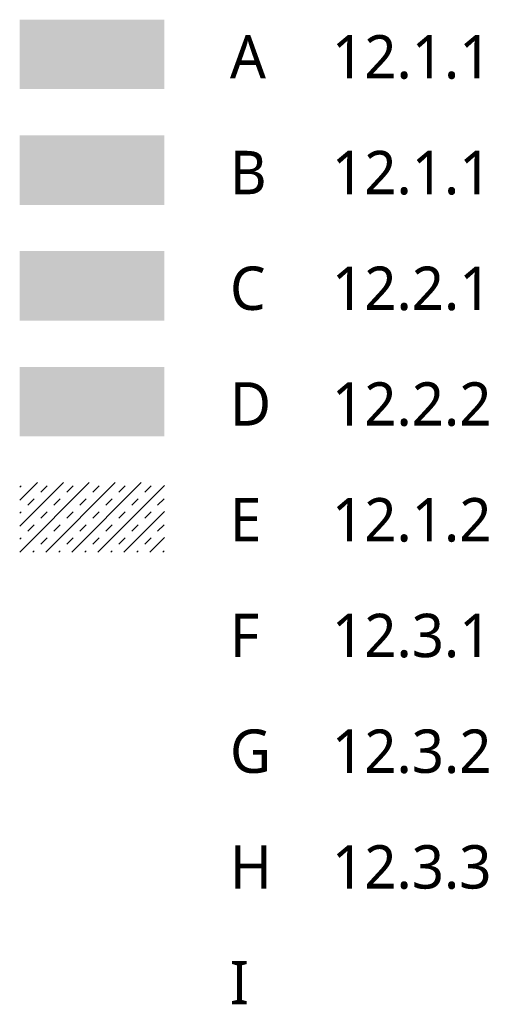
# Model space of a CAD drawing. Header units: centimetres. Extents: x -3926 to 10306, y -31136 to 469.
# Tile 130 of 148: x 2299 to 2626, y -300 to 381. Entities that reach past the tile are written whole.
import ezdxf

# ---------------------------------------------------------------- set-up
doc = ezdxf.new("R2010")
doc.units = ezdxf.units.CM
for name, color, linetype, lineweight, true_color in [('ANNOTATIONS-10', 1, 'Continuous', 18, 0xff0000), ('ANNOTATIONS-8', 6, 'Continuous', 18, 0xff00ff), ('ANNOTATIONS-9', 5, 'Continuous', 18, 0x0000ff)]:
    doc.layers.add(name, color=color, linetype=linetype, lineweight=lineweight, true_color=true_color)
doc.layers.add('ANNOTATIONS-3', color=7, linetype='Continuous', lineweight=18)
doc.layers.add('TITRARCHI', color=7, linetype='Continuous', lineweight=30)
doc.styles.add('Trebuchet MS', font='trebuc.ttf', dxfattribs={"height": 30})

msp = doc.modelspace()

# ---------------------------------------------------------------- hatches: boundary and pattern name
at = {"layer": 'ANNOTATIONS-10'}
msp.add_hatch(color=256, dxfattribs=at).paths.add_polyline_path([(2398.543, 92.544), (2398.543, 140.544), (2298.543, 140.544), (2298.543, 92.544)])
at = {"layer": 'ANNOTATIONS-3'}
h = msp.add_hatch(dxfattribs=at)
h.set_pattern_fill('FP_3', color=256, style=0, pattern_type=2)
h.set_pattern_definition([(45, (2250.202, 0), (-8.9803, 8.9803), []), (45, (2259.182, 0), (-8.9803, 8.9803), [6.35, -6.35])])
h.paths.add_polyline_path([(2398.543, 12.544), (2398.543, 60.544), (2298.543, 60.544), (2298.543, 12.544)])
at = {"layer": 'ANNOTATIONS-8'}
for points in [[(2398.543, 332.544), (2398.543, 380.544), (2298.543, 380.544), (2298.543, 332.544)], [(2398.543, 252.544), (2398.543, 300.544), (2298.543, 300.544), (2298.543, 252.544)]]:
    msp.add_hatch(color=256, dxfattribs=at).paths.add_polyline_path(points)
at = {"layer": 'ANNOTATIONS-9'}
msp.add_hatch(color=256, dxfattribs=at).paths.add_polyline_path([(2398.543, 172.544), (2398.543, 220.544), (2298.543, 220.544), (2298.543, 172.544)])

# ---------------------------------------------------------------- texts
at = {"layer": 'TITRARCHI', "char_height": 30, "attachment_point": 1, "style": 'Trebuchet MS'}
for s, insert, width in [('A', (2443.82, 369.895), 30.46412), ('12.1.1', (2514.289, 369.895), 145.10544), ('B', (2443.82, 289.895), 28.86075), ('12.1.1', (2514.289, 289.895), 145.10544), ('C', (2443.82, 209.895), 30.86497), ('12.2.1', (2514.289, 209.895), 145.10544), ('D', (2443.82, 129.895), 31.66666), ('12.2.2', (2514.289, 129.895), 145.10544), ('E', (2443.82, 49.895), 27.65822), ('12.1.2', (2514.289, 49.895), 145.10544), ('F', (2443.82, -30.105), 26.85653), ('12.3.1', (2514.289, -30.105), 145.10544), ('G', (2443.82, -110.105), 34.87341), ('12.3.2', (2514.289, -110.105), 145.10544), ('H', (2443.82, -190.105), 33.67088), ('12.3.3', (2514.289, -190.105), 145.10544), ('I', (2443.82, -270.105), 14.43037)]:
    msp.add_mtext(s, dxfattribs=dict(at, insert=insert, width=width))

doc.saveas('drawing.dxf')
